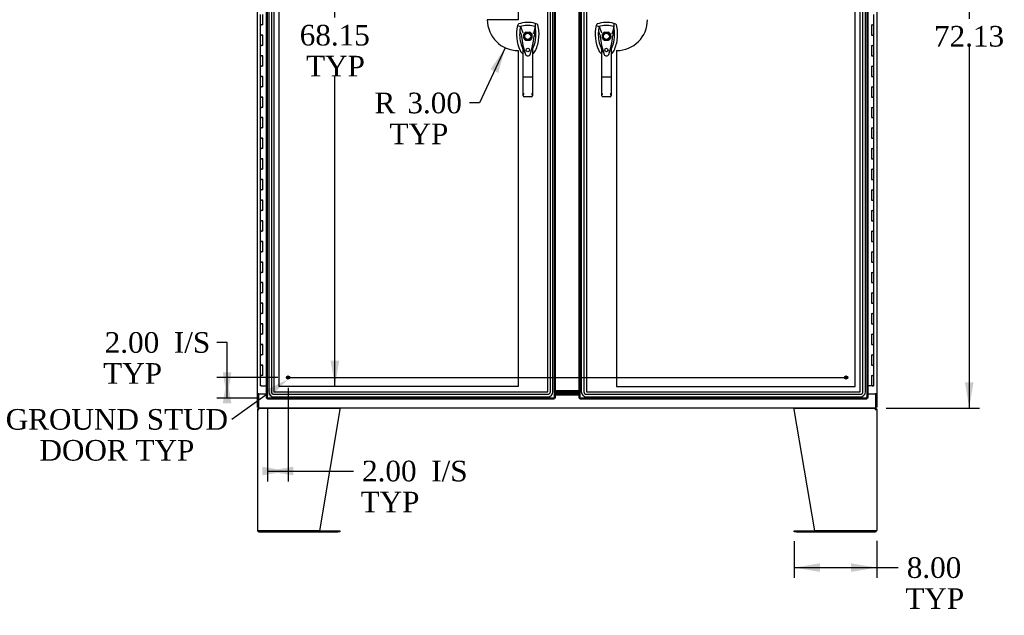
# Model space of a CAD drawing. Header units: inches. Extents: x 2 to 538, y -2 to 358.
# Tile 8 of 21: x 108 to 203, y 133 to 191. Entities that reach past the tile are written whole.
import ezdxf
from ezdxf import colors
from ezdxf.entities.mleader import LeaderData, LeaderLine
from ezdxf.enums import TextEntityAlignment as Align
from ezdxf.lldxf.tags import DXFTag
from ezdxf.math import Vec2, Vec3

# ---------------------------------------------------------------- set-up
doc = ezdxf.new("R2010")
doc.units = ezdxf.units.IN
doc.header["$MEASUREMENT"] = 0
for name, color, linetype in [('COM54746-68', 7, 'Continuous'), ('COM54926', 7, 'Continuous'), ('COM70098', 7, 'Continuous'), ('COM70220', 7, 'Continuous'), ('COM71188-5', 7, 'Continuous'), ('COM71190-2', 7, 'Continuous'), ('COM71195-3', 7, 'Continuous'), ('COM71196-3', 7, 'Continuous'), ('Default', 7, 'Continuous'), ('DV8_Default', 7, 'Continuous'), ('GSK86006', 7, 'Continuous'), ('HAN13068', 7, 'Continuous'), ('STD26258', 7, 'Continuous')]:
    doc.layers.add(name, color=color, linetype=linetype)
doc.styles.add('SEACAD_Times_New_Roman', font='times.ttf')
tags = doc.linetypes.add('CENTER2', pattern=[1.125, 0.75, -0.125, 0.125, -0.125]).pattern_tags.tags
tags[10:11] = [DXFTag(74, 4), DXFTag(75, 0), DXFTag(340, '0'), DXFTag(46, 0.0), DXFTag(50, 0.0), DXFTag(44, 0.0), DXFTag(45, 0.0)]
tags[8:9] = [DXFTag(74, 4), DXFTag(75, 0), DXFTag(340, '0'), DXFTag(46, 0.0), DXFTag(50, 0.0), DXFTag(44, 0.0), DXFTag(45, 0.0)]
tags[6:7] = [DXFTag(74, 4), DXFTag(75, 0), DXFTag(340, '0'), DXFTag(46, 0.0), DXFTag(50, 0.0), DXFTag(44, 0.0), DXFTag(45, 0.0)]
tags[4:5] = [DXFTag(74, 4), DXFTag(75, 0), DXFTag(340, '0'), DXFTag(46, 0.0), DXFTag(50, 0.0), DXFTag(44, 0.0), DXFTag(45, 0.0)]
tags = doc.linetypes.add('HIDDEN2', pattern=[0.1875, 0.125, -0.0625]).pattern_tags.tags
tags[6:7] = [DXFTag(74, 4), DXFTag(75, 0), DXFTag(340, '0'), DXFTag(46, 0.0), DXFTag(50, 0.0), DXFTag(44, 0.0), DXFTag(45, 0.0)]
tags[4:5] = [DXFTag(74, 4), DXFTag(75, 0), DXFTag(340, '0'), DXFTag(46, 0.0), DXFTag(50, 0.0), DXFTag(44, 0.0), DXFTag(45, 0.0)]
doc.dimstyles.new('HAMMOND_(STH_-_540x360)', dxfattribs={"dimtxt": 2, "dimasz": 2.5, "dimexe": 1, "dimexo": 1, "dimgap": 0.5, "dimtad": 0, "dimtih": 1, "dimtoh": 1, "dimzin": 0, "dimdsep": 46, "dimtxsty": 'SEACAD_Times_New_Roman', "dimblk1": '_SE_FILLED', "dimblk2": '_SE_FILLED', "dimsah": 1, "dimcen": 1, "dimadec": 0, "dimazin": 0, "dimtfac": 0.8, "dimtofl": 0, "dimtmove": 0, "dimatfit": 3, "dimfxl": 1, "dimtolj": 1, "dimtzin": 0, "dimarcsym": 0})

# ---------------------------------------------------------------- blocks, each defined once
blk = doc.blocks.new('SEANNOT_GROUP2')
at = {"layer": 'Default', "color": 7, "linetype": 'CENTER2'}
blk.add_line((133.654, 155.972), (187.915, 155.972), dxfattribs=at)
blk = doc.blocks.new('SE7')
at = {"layer": 'COM54746-68', "color": 7, "linetype": 'Continuous'}
for p, q in [((131.026, 191.171), (131.026, 190.171)), ((131.259, 190.171), (131.259, 191.171)), ((190.543, 190.171), (190.543, 191.171)), ((131.026, 190.171), (131.143, 190.171)), ((131.026, 190.171), (131.026, 189.171)), ((131.143, 190.171), (131.026, 190.171)), ((131.259, 190.171), (131.143, 190.171)), ((190.309, 190.171), (190.309, 189.171)), ((190.309, 190.171), (190.426, 190.171)), ((190.543, 190.171), (190.426, 190.171)), ((190.426, 190.171), (190.543, 190.171)), ((190.543, 189.171), (190.543, 190.171)), ((131.026, 189.171), (131.143, 189.171)), ((131.143, 189.171), (131.026, 189.171)), ((131.026, 189.171), (131.026, 188.171)), ((131.259, 189.171), (131.143, 189.171)), ((131.259, 188.171), (131.259, 189.171)), ((190.309, 189.171), (190.426, 189.171)), ((190.543, 189.171), (190.426, 189.171)), ((190.426, 189.171), (190.543, 189.171)), ((190.543, 188.171), (190.543, 189.171)), ((131.026, 188.171), (131.143, 188.171)), ((131.026, 188.171), (131.026, 187.171)), ((131.143, 188.171), (131.026, 188.171)), ((131.259, 188.171), (131.143, 188.171)), ((190.309, 188.171), (190.309, 187.171)), ((190.309, 188.171), (190.426, 188.171)), ((190.543, 188.171), (190.426, 188.171)), ((190.426, 188.171), (190.543, 188.171)), ((190.543, 187.171), (190.543, 188.171)), ((131.026, 187.171), (131.143, 187.171)), ((131.143, 187.171), (131.026, 187.171)), ((131.026, 187.171), (131.026, 186.171)), ((131.259, 187.171), (131.143, 187.171)), ((131.259, 186.171), (131.259, 187.171)), ((190.309, 187.171), (190.426, 187.171)), ((190.543, 187.171), (190.426, 187.171)), ((190.426, 187.171), (190.543, 187.171)), ((190.543, 186.171), (190.543, 187.171)), ((131.026, 186.171), (131.143, 186.171)), ((131.026, 186.171), (131.026, 185.171)), ((131.143, 186.171), (131.026, 186.171)), ((131.259, 186.171), (131.143, 186.171)), ((190.309, 186.171), (190.309, 185.171)), ((190.309, 186.171), (190.426, 186.171)), ((190.543, 186.171), (190.426, 186.171)), ((190.426, 186.171), (190.543, 186.171)), ((190.543, 185.171), (190.543, 186.171)), ((131.026, 185.171), (131.143, 185.171)), ((131.143, 185.171), (131.026, 185.171)), ((131.026, 185.171), (131.026, 184.171)), ((131.259, 185.171), (131.143, 185.171)), ((131.259, 184.171), (131.259, 185.171)), ((190.309, 185.171), (190.426, 185.171)), ((190.543, 185.171), (190.426, 185.171)), ((190.426, 185.171), (190.543, 185.171)), ((190.543, 184.171), (190.543, 185.171)), ((131.026, 184.171), (131.143, 184.171)), ((131.026, 184.171), (131.026, 183.171)), ((131.143, 184.171), (131.026, 184.171)), ((131.259, 184.171), (131.143, 184.171)), ((190.309, 184.171), (190.309, 183.171)), ((190.309, 184.171), (190.426, 184.171)), ((190.543, 184.171), (190.426, 184.171)), ((190.426, 184.171), (190.543, 184.171)), ((190.543, 183.171), (190.543, 184.171)), ((131.026, 183.171), (131.143, 183.171)), ((131.143, 183.171), (131.026, 183.171)), ((131.026, 183.171), (131.026, 182.171)), ((131.259, 183.171), (131.143, 183.171)), ((131.259, 182.171), (131.259, 183.171)), ((190.309, 183.171), (190.426, 183.171)), ((190.543, 183.171), (190.426, 183.171)), ((190.426, 183.171), (190.543, 183.171)), ((190.543, 182.171), (190.543, 183.171)), ((131.026, 182.171), (131.143, 182.171)), ((131.026, 182.171), (131.026, 181.171)), ((131.143, 182.171), (131.026, 182.171)), ((131.259, 182.171), (131.143, 182.171)), ((190.309, 182.171), (190.309, 181.171)), ((190.309, 182.171), (190.426, 182.171)), ((190.543, 182.171), (190.426, 182.171)), ((190.426, 182.171), (190.543, 182.171)), ((190.543, 181.171), (190.543, 182.171)), ((131.026, 181.171), (131.143, 181.171)), ((131.143, 181.171), (131.026, 181.171)), ((131.026, 181.171), (131.026, 180.171)), ((131.259, 181.171), (131.143, 181.171)), ((131.259, 180.171), (131.259, 181.171)), ((190.309, 181.171), (190.426, 181.171)), ((190.543, 181.171), (190.426, 181.171)), ((190.426, 181.171), (190.543, 181.171)), ((190.543, 180.171), (190.543, 181.171)), ((131.026, 180.171), (131.143, 180.171)), ((131.026, 180.171), (131.026, 179.171)), ((131.143, 180.171), (131.026, 180.171)), ((131.259, 180.171), (131.143, 180.171)), ((190.309, 180.171), (190.309, 179.171)), ((190.309, 180.171), (190.426, 180.171)), ((190.543, 180.171), (190.426, 180.171)), ((190.426, 180.171), (190.543, 180.171)), ((190.543, 179.171), (190.543, 180.171)), ((131.026, 179.171), (131.143, 179.171)), ((131.143, 179.171), (131.026, 179.171)), ((131.026, 179.171), (131.026, 178.171)), ((131.259, 179.171), (131.143, 179.171)), ((131.259, 178.171), (131.259, 179.171)), ((190.309, 179.171), (190.426, 179.171)), ((190.543, 179.171), (190.426, 179.171)), ((190.426, 179.171), (190.543, 179.171)), ((190.543, 178.171), (190.543, 179.171)), ((131.026, 178.171), (131.143, 178.171)), ((131.026, 178.171), (131.026, 177.171)), ((131.143, 178.171), (131.026, 178.171)), ((131.259, 178.171), (131.143, 178.171)), ((190.309, 178.171), (190.309, 177.171)), ((190.309, 178.171), (190.426, 178.171)), ((190.543, 178.171), (190.426, 178.171)), ((190.426, 178.171), (190.543, 178.171)), ((190.543, 177.171), (190.543, 178.171)), ((131.026, 177.171), (131.143, 177.171)), ((131.143, 177.171), (131.026, 177.171)), ((131.026, 177.171), (131.026, 176.171)), ((131.259, 177.171), (131.143, 177.171)), ((131.259, 176.171), (131.259, 177.171)), ((190.309, 177.171), (190.426, 177.171)), ((190.543, 177.171), (190.426, 177.171)), ((190.426, 177.171), (190.543, 177.171)), ((190.543, 176.171), (190.543, 177.171)), ((131.026, 176.171), (131.143, 176.171)), ((131.026, 176.171), (131.026, 175.171)), ((131.143, 176.171), (131.026, 176.171)), ((131.259, 176.171), (131.143, 176.171)), ((190.309, 176.171), (190.309, 175.171)), ((190.309, 176.171), (190.426, 176.171)), ((190.543, 176.171), (190.426, 176.171)), ((190.426, 176.171), (190.543, 176.171)), ((190.543, 175.171), (190.543, 176.171)), ((131.026, 175.171), (131.143, 175.171)), ((131.143, 175.171), (131.026, 175.171)), ((131.026, 175.171), (131.026, 174.171)), ((131.259, 175.171), (131.143, 175.171)), ((131.259, 174.171), (131.259, 175.171)), ((190.309, 175.171), (190.426, 175.171)), ((190.543, 175.171), (190.426, 175.171)), ((190.426, 175.171), (190.543, 175.171)), ((190.543, 174.171), (190.543, 175.171)), ((131.026, 174.171), (131.143, 174.171)), ((131.026, 174.171), (131.026, 173.171)), ((131.143, 174.171), (131.026, 174.171)), ((131.259, 174.171), (131.143, 174.171)), ((190.309, 174.171), (190.309, 173.171)), ((190.309, 174.171), (190.426, 174.171)), ((190.543, 174.171), (190.426, 174.171)), ((190.426, 174.171), (190.543, 174.171)), ((190.543, 173.171), (190.543, 174.171)), ((131.026, 173.171), (131.143, 173.171)), ((131.143, 173.171), (131.026, 173.171)), ((131.026, 173.171), (131.026, 172.171)), ((131.259, 173.171), (131.143, 173.171)), ((131.259, 172.171), (131.259, 173.171)), ((190.309, 173.171), (190.426, 173.171)), ((190.543, 173.171), (190.426, 173.171)), ((190.426, 173.171), (190.543, 173.171)), ((190.543, 172.171), (190.543, 173.171)), ((131.026, 172.171), (131.143, 172.171)), ((131.026, 172.171), (131.026, 171.171)), ((131.143, 172.171), (131.026, 172.171)), ((131.259, 172.171), (131.143, 172.171)), ((190.309, 172.171), (190.309, 171.171)), ((190.309, 172.171), (190.426, 172.171)), ((190.543, 172.171), (190.426, 172.171)), ((190.426, 172.171), (190.543, 172.171)), ((190.543, 171.171), (190.543, 172.171)), ((131.026, 171.171), (131.143, 171.171)), ((131.143, 171.171), (131.026, 171.171)), ((131.026, 171.171), (131.026, 170.171)), ((131.259, 171.171), (131.143, 171.171)), ((131.259, 170.171), (131.259, 171.171)), ((190.309, 171.171), (190.426, 171.171)), ((190.543, 171.171), (190.426, 171.171)), ((190.426, 171.171), (190.543, 171.171)), ((190.543, 170.171), (190.543, 171.171)), ((131.026, 170.171), (131.143, 170.171)), ((131.026, 170.171), (131.026, 169.171)), ((131.143, 170.171), (131.026, 170.171)), ((131.259, 170.171), (131.143, 170.171)), ((190.309, 170.171), (190.309, 169.171)), ((190.309, 170.171), (190.426, 170.171)), ((190.543, 170.171), (190.426, 170.171)), ((190.426, 170.171), (190.543, 170.171)), ((190.543, 169.171), (190.543, 170.171)), ((131.026, 169.171), (131.143, 169.171)), ((131.143, 169.171), (131.026, 169.171)), ((131.026, 169.171), (131.026, 168.171)), ((131.259, 169.171), (131.143, 169.171)), ((131.259, 168.171), (131.259, 169.171)), ((190.309, 169.171), (190.426, 169.171)), ((190.543, 169.171), (190.426, 169.171)), ((190.426, 169.171), (190.543, 169.171)), ((190.543, 168.171), (190.543, 169.171)), ((131.026, 168.171), (131.143, 168.171)), ((131.026, 168.171), (131.026, 167.171)), ((131.143, 168.171), (131.026, 168.171)), ((131.259, 168.171), (131.143, 168.171)), ((190.309, 168.171), (190.309, 167.171)), ((190.309, 168.171), (190.426, 168.171)), ((190.543, 168.171), (190.426, 168.171)), ((190.426, 168.171), (190.543, 168.171)), ((190.543, 167.171), (190.543, 168.171)), ((131.026, 167.171), (131.143, 167.171)), ((131.143, 167.171), (131.026, 167.171)), ((131.026, 167.171), (131.026, 166.171)), ((131.259, 167.171), (131.143, 167.171)), ((131.259, 166.171), (131.259, 167.171)), ((190.309, 167.171), (190.426, 167.171)), ((190.543, 167.171), (190.426, 167.171)), ((190.426, 167.171), (190.543, 167.171)), ((190.543, 166.171), (190.543, 167.171)), ((131.026, 166.171), (131.143, 166.171)), ((131.026, 166.171), (131.026, 165.171)), ((131.143, 166.171), (131.026, 166.171)), ((131.259, 166.171), (131.143, 166.171)), ((190.309, 166.171), (190.309, 165.171)), ((190.309, 166.171), (190.426, 166.171)), ((190.543, 166.171), (190.426, 166.171)), ((190.426, 166.171), (190.543, 166.171)), ((190.543, 165.171), (190.543, 166.171)), ((131.026, 165.171), (131.143, 165.171)), ((131.143, 165.171), (131.026, 165.171)), ((131.026, 165.171), (131.026, 164.171)), ((131.259, 165.171), (131.143, 165.171)), ((131.259, 164.171), (131.259, 165.171)), ((190.309, 165.171), (190.426, 165.171)), ((190.543, 165.171), (190.426, 165.171)), ((190.426, 165.171), (190.543, 165.171)), ((190.543, 164.171), (190.543, 165.171)), ((131.026, 164.171), (131.143, 164.171)), ((131.026, 164.171), (131.026, 163.171)), ((131.143, 164.171), (131.026, 164.171)), ((131.259, 164.171), (131.143, 164.171)), ((190.309, 164.171), (190.309, 163.171)), ((190.309, 164.171), (190.426, 164.171)), ((190.543, 164.171), (190.426, 164.171)), ((190.426, 164.171), (190.543, 164.171)), ((190.543, 163.171), (190.543, 164.171)), ((131.026, 163.171), (131.143, 163.171)), ((131.143, 163.171), (131.026, 163.171)), ((131.026, 163.171), (131.026, 162.171)), ((131.259, 163.171), (131.143, 163.171)), ((131.259, 162.171), (131.259, 163.171)), ((190.309, 163.171), (190.426, 163.171)), ((190.543, 163.171), (190.426, 163.171)), ((190.426, 163.171), (190.543, 163.171)), ((190.543, 162.171), (190.543, 163.171)), ((131.026, 162.171), (131.143, 162.171)), ((131.026, 162.171), (131.026, 161.171)), ((131.143, 162.171), (131.026, 162.171)), ((131.259, 162.171), (131.143, 162.171)), ((190.309, 162.171), (190.309, 161.171)), ((190.309, 162.171), (190.426, 162.171)), ((190.543, 162.171), (190.426, 162.171)), ((190.426, 162.171), (190.543, 162.171)), ((190.543, 161.171), (190.543, 162.171)), ((131.026, 161.171), (131.143, 161.171)), ((131.143, 161.171), (131.026, 161.171)), ((131.026, 161.171), (131.026, 160.171)), ((131.259, 161.171), (131.143, 161.171)), ((131.259, 160.171), (131.259, 161.171)), ((190.309, 161.171), (190.426, 161.171)), ((190.543, 161.171), (190.426, 161.171)), ((190.426, 161.171), (190.543, 161.171)), ((190.543, 160.171), (190.543, 161.171)), ((131.026, 160.171), (131.143, 160.171)), ((131.026, 160.171), (131.026, 159.171)), ((131.143, 160.171), (131.026, 160.171)), ((131.259, 160.171), (131.143, 160.171)), ((190.309, 160.171), (190.309, 159.171)), ((190.309, 160.171), (190.426, 160.171)), ((190.543, 160.171), (190.426, 160.171)), ((190.426, 160.171), (190.543, 160.171)), ((190.543, 159.171), (190.543, 160.171)), ((131.026, 159.171), (131.143, 159.171)), ((131.143, 159.171), (131.026, 159.171)), ((131.026, 159.171), (131.026, 158.171)), ((131.259, 159.171), (131.143, 159.171)), ((131.259, 158.171), (131.259, 159.171)), ((190.309, 159.171), (190.426, 159.171)), ((190.543, 159.171), (190.426, 159.171)), ((190.426, 159.171), (190.543, 159.171)), ((190.543, 158.171), (190.543, 159.171)), ((131.026, 158.171), (131.143, 158.171)), ((131.026, 158.171), (131.026, 157.171)), ((131.143, 158.171), (131.026, 158.171)), ((131.259, 158.171), (131.143, 158.171)), ((190.309, 158.171), (190.309, 157.171)), ((190.309, 158.171), (190.426, 158.171)), ((190.543, 158.171), (190.426, 158.171)), ((190.426, 158.171), (190.543, 158.171)), ((190.543, 157.171), (190.543, 158.171)), ((131.026, 157.171), (131.143, 157.171)), ((131.143, 157.171), (131.026, 157.171)), ((131.026, 157.171), (131.026, 156.171)), ((131.259, 157.171), (131.143, 157.171)), ((131.259, 156.171), (131.259, 157.171)), ((190.309, 157.171), (190.426, 157.171)), ((190.543, 157.171), (190.426, 157.171)), ((190.426, 157.171), (190.543, 157.171)), ((190.543, 156.171), (190.543, 157.171)), ((131.026, 156.171), (131.143, 156.171)), ((131.026, 156.171), (131.026, 155.171)), ((131.143, 156.171), (131.026, 156.171)), ((131.259, 156.171), (131.143, 156.171)), ((190.309, 156.171), (190.309, 155.171)), ((190.309, 156.171), (190.426, 156.171)), ((190.543, 156.171), (190.426, 156.171)), ((190.426, 156.171), (190.543, 156.171)), ((190.543, 155.171), (190.543, 156.171)), ((131.143, 155.171), (131.026, 155.171)), ((131.143, 155.171), (131.628, 155.171)), ((190.309, 155.171), (189.941, 155.171)), ((190.543, 155.171), (190.309, 155.171)), ((190.363, 155.136), (190.363, 155.162)), ((190.363, 155.162), (190.413, 155.162)), ((190.413, 155.136), (190.363, 155.136)), ((190.376, 155.171), (190.376, 155.162)), ((190.438, 155.162), (190.413, 155.162)), ((190.438, 155.136), (190.413, 155.136)), ((190.438, 155.162), (190.488, 155.162)), ((190.488, 155.136), (190.438, 155.136)), ((190.476, 155.162), (190.476, 155.171)), ((190.488, 155.162), (190.488, 155.136))]:
    blk.add_line(p, q, dxfattribs=at)
at = {"layer": 'COM54926', "color": 7, "linetype": 'Continuous'}
for p, q in [((130.753, 152.859), (130.753, 141.145)), ((130.753, 152.859), (130.896, 152.859)), ((130.858, 152.889), (130.783, 152.946)), ((130.896, 152.907), (130.896, 153.002)), ((130.896, 152.859), (130.896, 152.946)), ((130.896, 152.859), (130.896, 152.859)), ((130.954, 153.002), (138.742, 153.002)), ((138.753, 152.859), (136.753, 141.097)), ((138.753, 152.946), (138.753, 152.859)), ((182.816, 152.859), (182.816, 152.946)), ((184.816, 141.097), (182.816, 152.859)), ((182.827, 153.002), (190.615, 153.002)), ((190.673, 152.907), (190.673, 153.002)), ((190.673, 152.946), (190.673, 152.859)), ((190.673, 152.859), (190.816, 152.859)), ((190.673, 152.859), (190.673, 152.859)), ((190.711, 152.889), (190.786, 152.946)), ((190.816, 152.859), (190.816, 141.145)), ((130.896, 141.097), (130.761, 141.097)), ((130.761, 141.097), (130.896, 141.097)), ((136.753, 141.097), (130.896, 141.097)), ((130.896, 141.097), (138.533, 141.097)), ((130.896, 141.002), (138.533, 141.002)), ((138.533, 141.097), (138.753, 141.097)), ((138.753, 141.002), (138.533, 141.002)), ((138.753, 141.097), (138.753, 141.002)), ((182.816, 141.002), (182.816, 141.097)), ((182.816, 141.097), (183.036, 141.097)), ((183.036, 141.002), (182.816, 141.002)), ((183.036, 141.097), (190.673, 141.097)), ((183.036, 141.002), (190.673, 141.002)), ((190.673, 141.097), (184.816, 141.097)), ((190.673, 141.097), (190.808, 141.097)), ((190.808, 141.097), (190.673, 141.097))]:
    blk.add_line(p, q, dxfattribs=at)
for centre, radius, start, end in [((130.896, 152.859), 0.143, 142.41616, 180), ((130.896, 152.859), 0.143, 90, 142.41616), ((130.896, 152.859), 0.048, 142.41616, 180), ((130.896, 152.859), 0.048, 90.00014, 142.41602), ((190.673, 152.859), 0.143, 37.58384, 90), ((190.673, 152.859), 0.048, 37.58398, 89.99986), ((190.673, 152.859), 0.048, 0, 37.58384), ((190.673, 152.859), 0.143, 0, 37.58384), ((130.896, 141.145), 0.143, 180, 199.61294), ((130.896, 141.145), 0.143, 199.61294, 270), ((190.673, 141.145), 0.143, 270, 340.38706), ((190.673, 141.145), 0.143, 340.38706, 0)]:
    blk.add_arc(centre, radius, start, end, dxfattribs=at)
for centre, major_axis, start_param, end_param in [((130.896, 141.145), (0.143, 0), 3.141593, 3.483903), ((190.673, 141.145), (-0.143, 0), 2.799282, 3.141593)]:
    blk.add_ellipse(centre, major_axis=major_axis, ratio=0.99836, start_param=start_param, end_param=end_param, dxfattribs=at)
for points in [[(130.896, 152.946), (130.906, 152.964), (130.915, 152.978), (130.934, 152.997), (130.944, 153.002), (130.954, 153.002)], [(138.742, 153.002), (138.744, 153.002), (138.746, 152.997), (138.749, 152.978), (138.751, 152.964), (138.753, 152.946)], [(182.816, 152.946), (182.818, 152.964), (182.82, 152.978), (182.823, 152.997), (182.825, 153.002), (182.827, 153.002)], [(190.615, 153.002), (190.625, 153.002), (190.635, 152.997), (190.654, 152.978), (190.663, 152.964), (190.673, 152.946)]]:
    blk.add_open_spline(points, degree=3, knots=[0, 0, 0, 0, 0.5, 0.5, 1, 1, 1, 1], dxfattribs=at)
at = {"layer": 'COM70098', "color": 7, "linetype": 'Continuous'}
for p, q in [((161.941, 154.692), (159.628, 154.692)), ((161.941, 154.597), (159.628, 154.597)), ((159.628, 154.472), (161.941, 154.472)), ((159.628, 154.377), (161.941, 154.377))]:
    blk.add_line(p, q, dxfattribs=at)
at = {"layer": 'COM70220', "color": 7, "linetype": 'HIDDEN2'}
for p, q in [((131.848, 223.744), (131.848, 154.597)), ((131.849, 223.744), (131.849, 154.597)), ((132.098, 223.744), (132.098, 154.597)), ((132.347, 223.744), (132.347, 154.597)), ((132.348, 223.744), (132.348, 154.597)), ((158.908, 154.597), (158.908, 223.744)), ((158.909, 154.597), (158.909, 223.744)), ((159.158, 154.597), (159.158, 223.744)), ((159.407, 154.597), (159.407, 223.744)), ((159.408, 154.597), (159.408, 223.744)), ((162.161, 223.744), (162.161, 154.597)), ((162.162, 223.744), (162.162, 154.597)), ((162.411, 223.744), (162.411, 154.597)), ((162.66, 223.744), (162.66, 154.597)), ((162.661, 223.744), (162.661, 154.597)), ((189.221, 154.597), (189.221, 223.744)), ((189.222, 154.597), (189.222, 223.744)), ((189.471, 154.597), (189.471, 223.744)), ((189.72, 154.597), (189.72, 223.744)), ((189.721, 154.597), (189.721, 223.744)), ((132.348, 154.597), (158.908, 154.597)), ((132.348, 154.596), (158.908, 154.596)), ((132.348, 154.347), (158.908, 154.347)), ((132.348, 154.098), (158.908, 154.098)), ((132.348, 154.097), (158.908, 154.097)), ((162.661, 154.597), (189.221, 154.597)), ((162.661, 154.596), (189.221, 154.596)), ((162.661, 154.347), (189.221, 154.347)), ((162.661, 154.098), (189.221, 154.098)), ((162.661, 154.097), (189.221, 154.097))]:
    blk.add_line(p, q, dxfattribs=at)
for centre, radius, start, end in [((132.348, 154.597), 0.5, 180, 270), ((132.348, 154.597), 0.499, 180, 270), ((132.348, 154.597), 0.25, 180, 270), ((132.348, 154.597), 0.001, 180, 270), ((158.908, 154.597), 0.5, 270, 0), ((158.908, 154.597), 0.001, 270, 0), ((158.908, 154.597), 0.25, 270, 0), ((158.908, 154.597), 0.499, 270, 0), ((162.661, 154.597), 0.5, 180, 270), ((162.661, 154.597), 0.499, 180, 270), ((162.661, 154.597), 0.25, 180, 270), ((162.661, 154.597), 0.001, 180, 270), ((189.221, 154.597), 0.5, 270, 0), ((189.221, 154.597), 0.001, 270, 0), ((189.221, 154.597), 0.25, 270, 0), ((189.221, 154.597), 0.499, 270, 0)]:
    blk.add_arc(centre, radius, start, end, dxfattribs=at)
at = {"layer": 'COM71188-5', "color": 7, "linetype": 'Continuous'}
for p, q in [((130.753, 154.377), (130.753, 223.752)), ((190.816, 223.752), (190.816, 154.377)), ((130.753, 154.377), (130.753, 154.347)), ((130.896, 154.377), (130.753, 154.377)), ((130.753, 153.097), (130.753, 154.347)), ((130.848, 154.347), (130.753, 154.347)), ((130.848, 154.377), (130.848, 154.347)), ((130.896, 154.377), (131.628, 154.377)), ((189.941, 154.377), (190.673, 154.377)), ((190.816, 154.377), (190.673, 154.377)), ((190.721, 154.347), (190.721, 154.377)), ((190.721, 154.347), (190.816, 154.347)), ((190.816, 154.347), (190.816, 154.377)), ((190.816, 154.347), (190.816, 153.097)), ((130.753, 153.097), (130.848, 153.097)), ((190.816, 153.097), (190.721, 153.097))]:
    blk.add_line(p, q, dxfattribs=at)
at = {"layer": 'COM71190-2', "color": 7, "linetype": 'Continuous'}
for p, q in [((130.848, 154.347), (130.848, 153.145)), ((131.628, 154.347), (130.848, 154.347)), ((159.628, 154.282), (161.941, 154.282)), ((190.721, 154.347), (189.941, 154.347)), ((190.721, 153.145), (190.721, 154.347)), ((130.848, 153.145), (130.848, 153.002)), ((190.721, 153.002), (130.848, 153.002)), ((190.721, 153.002), (190.721, 153.145))]:
    blk.add_line(p, q, dxfattribs=at)
at = {"layer": 'COM71195-3', "color": 7, "linetype": 'Continuous'}
for p, q in [((131.628, 153.972), (131.628, 224.369)), ((159.628, 224.369), (159.628, 153.972)), ((131.628, 153.972), (131.684, 153.972)), ((131.723, 153.972), (131.684, 153.972)), ((131.771, 154.02), (131.723, 153.972)), ((131.723, 153.972), (131.723, 153.933)), ((131.723, 153.877), (131.723, 153.933)), ((159.533, 153.877), (131.723, 153.877)), ((131.771, 154.02), (131.771, 154.02)), ((131.771, 154.02), (131.771, 154.02)), ((131.771, 154.02), (131.771, 154.02)), ((131.771, 154.02), (131.771, 154.02)), ((159.485, 154.02), (159.485, 154.02)), ((159.485, 154.02), (159.485, 154.02)), ((159.485, 154.02), (159.485, 154.02)), ((159.485, 154.02), (159.533, 153.972)), ((159.485, 154.02), (159.485, 154.02)), ((159.533, 153.972), (159.572, 153.972)), ((159.533, 153.972), (159.533, 153.933)), ((159.533, 153.877), (159.533, 153.933)), ((159.628, 153.972), (159.572, 153.972))]:
    blk.add_line(p, q, dxfattribs=at)
at = {"layer": 'COM71195-3', "color": 7, "linetype": 'HIDDEN2'}
for p, q in [((131.723, 153.972), (131.723, 224.369)), ((159.533, 224.369), (159.533, 153.972)), ((156.575, 188.866), (156.575, 189.263)), ((156.773, 189.46), (157.169, 189.46)), ((157.366, 189.263), (157.366, 188.866)), ((157.169, 188.669), (156.773, 188.669)), ((159.533, 153.972), (131.723, 153.972))]:
    blk.add_line(p, q, dxfattribs=at)
blk.add_circle((156.971, 187.727), 0.167, dxfattribs=at)
for radius, start, end in [(0.442, 116.64717, 153.35283), (0.442, 26.64717, 63.35283), (0.443, 206.64717, 243.35283), (0.443, 296.64717, 333.35283)]:
    blk.add_arc((156.971, 189.065), radius, start, end, dxfattribs=at)
at = {"layer": 'COM71195-3', "color": 7, "linetype": 'Continuous'}
for centre, start, end in [((132.253, 153.042), 116.23673, 121.43872), ((130.793, 154.502), 328.56128, 333.76327), ((159.003, 153.042), 58.56128, 63.76327), ((160.463, 154.502), 206.23673, 211.43872)]:
    blk.add_arc(centre, 1.09, start, end, dxfattribs=at)
at = {"layer": 'COM71196-3', "color": 7, "linetype": 'Continuous'}
for p, q in [((161.941, 153.972), (161.941, 224.369)), ((189.941, 224.369), (189.941, 153.972)), ((161.941, 153.972), (161.997, 153.972)), ((162.036, 153.972), (161.997, 153.972)), ((162.084, 154.02), (162.036, 153.972)), ((162.036, 153.972), (162.036, 153.933)), ((162.036, 153.877), (162.036, 153.933)), ((189.846, 153.877), (162.036, 153.877)), ((162.084, 154.02), (162.084, 154.02)), ((162.084, 154.02), (162.084, 154.02)), ((162.084, 154.02), (162.084, 154.02)), ((162.084, 154.02), (162.084, 154.02)), ((189.798, 154.02), (189.798, 154.02)), ((189.798, 154.02), (189.798, 154.02)), ((189.798, 154.02), (189.846, 153.972)), ((189.798, 154.02), (189.798, 154.02)), ((189.798, 154.02), (189.798, 154.02)), ((189.846, 153.972), (189.846, 153.933)), ((189.846, 153.972), (189.885, 153.972)), ((189.846, 153.877), (189.846, 153.933)), ((189.941, 153.972), (189.885, 153.972))]:
    blk.add_line(p, q, dxfattribs=at)
at = {"layer": 'COM71196-3', "color": 7, "linetype": 'HIDDEN2'}
for p, q in [((162.036, 153.972), (162.036, 224.369)), ((189.846, 224.369), (189.846, 153.972)), ((164.202, 188.866), (164.202, 189.263)), ((164.4, 189.46), (164.796, 189.46)), ((164.993, 189.263), (164.993, 188.866)), ((164.796, 188.669), (164.4, 188.669)), ((189.846, 153.972), (162.036, 153.972))]:
    blk.add_line(p, q, dxfattribs=at)
blk.add_circle((164.598, 187.727), 0.167, dxfattribs=at)
for radius, start, end in [(0.442, 116.64717, 153.35283), (0.442, 26.64717, 63.35283), (0.443, 206.64717, 243.35283), (0.442, 296.64717, 333.35283)]:
    blk.add_arc((164.598, 189.065), radius, start, end, dxfattribs=at)
at = {"layer": 'COM71196-3', "color": 7, "linetype": 'Continuous'}
for centre, start, end in [((162.566, 153.042), 116.23673, 121.43872), ((161.106, 154.502), 328.56128, 333.76327), ((190.776, 154.502), 206.23673, 211.43872), ((189.316, 153.042), 58.56128, 63.76327)]:
    blk.add_arc(centre, 1.09, start, end, dxfattribs=at)
at = {"layer": 'DV8_Default', "color": 7, "linetype": 'HIDDEN2'}
for p, q in [((132.848, 155.096), (132.848, 223.245)), ((156.044, 223.245), (156.044, 190.671)), ((188.722, 155.096), (188.722, 223.245)), ((156.044, 190.671), (153.044, 190.671)), ((156.044, 187.671), (156.044, 155.096)), ((165.576, 187.671), (165.576, 155.096)), ((156.044, 155.096), (132.848, 155.096)), ((165.576, 155.096), (188.722, 155.096))]:
    blk.add_line(p, q, dxfattribs=at)
for centre, start, end in [((156.044, 190.671), 180, 270), ((165.576, 190.671), 270, 0)]:
    blk.add_arc(centre, 3, start, end, dxfattribs=at)
at = {"layer": 'GSK86006', "color": 7, "linetype": 'Continuous'}
for p, q in [((161.941, 154.597), (159.628, 154.597)), ((161.941, 154.472), (159.628, 154.472))]:
    blk.add_line(p, q, dxfattribs=at)
at = {"layer": 'HAN13068', "color": 7, "linetype": 'Continuous'}
for p, q in [((155.994, 190.167), (155.98, 190.108)), ((155.98, 190.108), (156.264, 190.003)), ((157.87, 190.253), (157.69, 190.313)), ((163.621, 190.167), (163.607, 190.108)), ((163.607, 190.108), (163.891, 190.003)), ((165.497, 190.253), (165.317, 190.313)), ((156.264, 190.003), (156.479, 189.431)), ((156.479, 189.431), (156.525, 189.397)), ((157.678, 190.003), (157.514, 189.347)), ((157.576, 189.085), (157.576, 189.086)), ((163.891, 190.003), (164.106, 189.431)), ((164.106, 189.431), (164.152, 189.397)), ((165.305, 190.003), (165.141, 189.347)), ((165.203, 189.085), (165.203, 189.086)), ((156.365, 189.081), (156.365, 189.081)), ((163.992, 189.081), (163.992, 189.081)), ((156.516, 185.088), (156.516, 188.066)), ((156.71, 187.424), (156.714, 187.417)), ((157.426, 188.065), (157.426, 185.088)), ((157.426, 187.785), (157.45, 187.831)), ((164.143, 185.088), (164.143, 188.066)), ((164.337, 187.424), (164.341, 187.417)), ((165.053, 188.065), (165.053, 185.088)), ((165.053, 187.785), (165.077, 187.831)), ((156.516, 183.28), (156.516, 185.088)), ((157.336, 185.082), (156.606, 185.082)), ((157.426, 185.088), (157.426, 183.28)), ((164.143, 183.28), (164.143, 185.088)), ((164.963, 185.082), (164.233, 185.082)), ((165.053, 185.088), (165.053, 183.28)), ((157.336, 183.19), (156.606, 183.19)), ((164.963, 183.19), (164.233, 183.19))]:
    blk.add_line(p, q, dxfattribs=at)
for centre, radius in [((156.971, 189.065), 0.35), ((156.971, 189.065), 0.3), ((164.598, 189.065), 0.35), ((164.598, 189.065), 0.3)]:
    blk.add_circle(centre, radius, dxfattribs=at)
for centre, radius, start, end in [((159.602, 189.255), 3.721, 166.75318, 205.10266), ((156.971, 187.83), 2.585, 73.85893, 110.34924), ((156.971, 187.83), 2.285, 104.45028, 106.83853), ((156.971, 187.83), 2.285, 71.96569, 104.45028), ((167.229, 189.255), 3.721, 166.75318, 205.10266), ((164.598, 187.83), 2.585, 73.85893, 110.34924), ((164.598, 187.83), 2.285, 104.45028, 106.83853), ((164.598, 187.83), 2.285, 71.96569, 104.45028), ((159.602, 189.255), 3.421, 174.70184, 200.20775), ((159.602, 189.255), 3.421, 167.3846, 174.70184), ((156.971, 187.83), 2.285, 106.83853, 108.03431), ((150.533, 189.681), 7.068, 340.3478, 355.1696), ((154.34, 189.255), 3.421, 334.89734, 7.2824), ((170.335, 162.638), 29.627, 115.64179, 115.75394), ((157.511, 188.296), 0.791, 85.30773, 89.6394), ((154.34, 189.255), 3.421, 10.11379, 12.6154), ((154.34, 189.255), 3.421, 8.519, 10.11379), ((154.34, 189.255), 3.421, 7.2824, 8.519), ((167.229, 189.255), 3.421, 174.70184, 200.20775), ((167.229, 189.255), 3.421, 167.3846, 174.70184), ((164.598, 187.83), 2.285, 106.83853, 108.03431), ((158.16, 189.681), 7.068, 340.3478, 355.1696), ((161.967, 189.255), 3.421, 334.89734, 7.2824), ((177.962, 162.638), 29.627, 115.64179, 115.75394), ((165.138, 188.296), 0.791, 85.30773, 89.6394), ((161.967, 189.255), 3.421, 10.11379, 12.6154), ((161.967, 189.255), 3.421, 8.519, 10.11379), ((161.967, 189.255), 3.421, 7.2824, 8.519), ((156.454, 187.734), 1.35, 91.23359, 93.76963), ((163.213, 189.651), 6.872, 184.75423, 199.9908), ((164.081, 187.734), 1.35, 91.23359, 93.76963), ((170.84, 189.651), 6.872, 184.75423, 199.9908), ((159.602, 189.255), 3.421, 200.20775, 205.10266), ((156.912, 187.995), 0.75, 233.47883, 238.15135), ((156.912, 187.995), 0.45, 205.10266, 208.42246), ((154.987, 187.46), 1.646, 10.27719, 21.64676), ((156.972, 187.391), 0.234, 202.28022, 338.21669), ((157.03, 187.995), 0.45, 331.57754, 334.89734), ((157.03, 187.995), 0.75, 301.84865, 334.89734), ((167.229, 189.255), 3.421, 200.20775, 205.10266), ((164.539, 187.995), 0.75, 233.47883, 238.15135), ((164.539, 187.995), 0.45, 205.10266, 208.42246), ((162.614, 187.46), 1.646, 10.27719, 21.64676), ((164.599, 187.391), 0.234, 202.28022, 338.21669), ((164.657, 187.995), 0.45, 331.57754, 334.89734), ((164.657, 187.995), 0.75, 301.84865, 334.89734), ((156.606, 183.28), 0.0903, 180.00172, 181.11543), ((156.606, 183.28), 0.09, 181.11716, 270), ((157.336, 183.28), 0.09, 270, 358.88284), ((157.336, 183.28), 0.0903, 358.88457, 359.99828), ((164.233, 183.28), 0.0903, 180.00172, 181.11543), ((164.233, 183.28), 0.09, 181.11716, 270), ((164.963, 183.28), 0.09, 270, 358.88284), ((164.963, 183.28), 0.0903, 358.88457, 359.99828)]:
    blk.add_arc(centre, radius, start, end, dxfattribs=at)
for points in [[(156.072, 190.253), (156.034, 190.239), (156.004, 190.206), (155.994, 190.167)], [(157.69, 190.313), (157.686, 190.209), (157.682, 190.106), (157.678, 190.003)], [(157.947, 190.167), (157.938, 190.206), (157.908, 190.239), (157.87, 190.253)], [(163.699, 190.253), (163.661, 190.239), (163.631, 190.206), (163.621, 190.167)], [(165.317, 190.313), (165.313, 190.209), (165.309, 190.106), (165.305, 190.003)], [(165.574, 190.167), (165.565, 190.206), (165.535, 190.239), (165.497, 190.253)], [(156.196, 189.571), (156.252, 189.408), (156.309, 189.245), (156.365, 189.081)], [(157.733, 189.689), (157.681, 189.488), (157.629, 189.287), (157.576, 189.086)], [(163.823, 189.571), (163.879, 189.408), (163.936, 189.245), (163.992, 189.081)], [(165.36, 189.689), (165.308, 189.488), (165.256, 189.287), (165.203, 189.086)], [(156.233, 187.677), (156.285, 187.564), (156.366, 187.466), (156.465, 187.392)], [(163.86, 187.677), (163.912, 187.564), (163.993, 187.466), (164.092, 187.392)]]:
    blk.add_open_spline(points, degree=3, dxfattribs=at)
for points, knots in [([(157.709, 187.677), (157.89, 188.062), (158.003, 188.478), (158.084, 189.324), (158.052, 189.755), (157.947, 190.167)], [0, 0, 0, 0, 0.5, 0.5, 1, 1, 1, 1]), ([(165.336, 187.677), (165.517, 188.062), (165.63, 188.478), (165.711, 189.324), (165.679, 189.755), (165.574, 190.167)], [0, 0, 0, 0, 0.5, 0.5, 1, 1, 1, 1]), ([(156.71, 187.424), (156.695, 187.466), (156.681, 187.508), (156.646, 187.618), (156.625, 187.686), (156.606, 187.754)], [0.770336, 0.770336, 0.770336, 0.770336, 0.8588735, 0.8588735, 1, 1, 1, 1]), ([(157.336, 187.752), (157.352, 187.81), (157.368, 187.867), (157.392, 187.953), (157.399, 187.981), (157.411, 188.022), (157.415, 188.035), (157.42, 188.053), (157.422, 188.059), (157.425, 188.067), (157.426, 188.068), (157.426, 188.065)], [0, 0, 0, 0, 0.5, 0.5, 0.75, 0.75, 0.875, 0.875, 0.9375, 0.9375, 1, 1, 1, 1]), ([(164.337, 187.424), (164.322, 187.466), (164.308, 187.508), (164.273, 187.618), (164.252, 187.686), (164.233, 187.754)], [0.770336, 0.770336, 0.770336, 0.770336, 0.8588735, 0.8588735, 1, 1, 1, 1]), ([(164.963, 187.752), (164.979, 187.81), (164.995, 187.867), (165.019, 187.953), (165.026, 187.981), (165.038, 188.022), (165.042, 188.035), (165.047, 188.053), (165.049, 188.059), (165.052, 188.067), (165.053, 188.068), (165.053, 188.065)], [0, 0, 0, 0, 0.5, 0.5, 0.75, 0.75, 0.875, 0.875, 0.9375, 0.9375, 1, 1, 1, 1]), ([(156.606, 185.082), (156.6, 185.082), (156.594, 185.082), (156.583, 185.082), (156.577, 185.082), (156.566, 185.083), (156.561, 185.083), (156.551, 185.083), (156.546, 185.083), (156.534, 185.084), (156.527, 185.085), (156.521, 185.086), (156.519, 185.086), (156.517, 185.087), (156.516, 185.087), (156.516, 185.088)], [0, 0, 0, 0, 0.125, 0.125, 0.25, 0.25, 0.375, 0.375, 0.5, 0.5, 0.75, 0.75, 0.875, 0.875, 1, 1, 1, 1]), ([(157.426, 185.088), (157.426, 185.087), (157.425, 185.087), (157.423, 185.086), (157.421, 185.086), (157.415, 185.085), (157.408, 185.084), (157.395, 185.083), (157.391, 185.083), (157.381, 185.083), (157.376, 185.083), (157.365, 185.082), (157.359, 185.082), (157.348, 185.082), (157.342, 185.082), (157.336, 185.082)], [0, 0, 0, 0, 0.125, 0.125, 0.25, 0.25, 0.5, 0.5, 0.625, 0.625, 0.75, 0.75, 0.875, 0.875, 1, 1, 1, 1]), ([(164.233, 185.082), (164.227, 185.082), (164.221, 185.082), (164.21, 185.082), (164.204, 185.082), (164.193, 185.083), (164.188, 185.083), (164.178, 185.083), (164.173, 185.083), (164.161, 185.084), (164.154, 185.085), (164.148, 185.086), (164.146, 185.086), (164.144, 185.087), (164.143, 185.087), (164.143, 185.088)], [0, 0, 0, 0, 0.125, 0.125, 0.25, 0.25, 0.375, 0.375, 0.5, 0.5, 0.75, 0.75, 0.875, 0.875, 1, 1, 1, 1]), ([(165.053, 185.088), (165.053, 185.087), (165.052, 185.087), (165.05, 185.086), (165.048, 185.086), (165.042, 185.085), (165.035, 185.084), (165.022, 185.083), (165.018, 185.083), (165.008, 185.083), (165.003, 185.083), (164.992, 185.082), (164.986, 185.082), (164.975, 185.082), (164.969, 185.082), (164.963, 185.082)], [0, 0, 0, 0, 0.125, 0.125, 0.25, 0.25, 0.5, 0.5, 0.625, 0.625, 0.75, 0.75, 0.875, 0.875, 1, 1, 1, 1]), ([(156.516, 183.278), (156.516, 183.294), (156.52, 183.311), (156.529, 183.338), (156.532, 183.348), (156.539, 183.368), (156.543, 183.377), (156.556, 183.408), (156.565, 183.43), (156.58, 183.463), (156.585, 183.474), (156.596, 183.497), (156.601, 183.509), (156.606, 183.521)], [0, 0, 0, 0, 0.25, 0.25, 0.375, 0.375, 0.5, 0.5, 0.75, 0.75, 0.875, 0.875, 1, 1, 1, 1]), ([(157.336, 183.521), (157.341, 183.509), (157.346, 183.497), (157.357, 183.474), (157.362, 183.463), (157.376, 183.43), (157.386, 183.408), (157.399, 183.377), (157.403, 183.368), (157.41, 183.348), (157.413, 183.338), (157.422, 183.311), (157.426, 183.294), (157.426, 183.278)], [0, 0, 0, 0, 0.125, 0.125, 0.25, 0.25, 0.5, 0.5, 0.625, 0.625, 0.75, 0.75, 1, 1, 1, 1]), ([(164.143, 183.278), (164.143, 183.294), (164.147, 183.311), (164.156, 183.338), (164.159, 183.348), (164.166, 183.368), (164.17, 183.377), (164.183, 183.408), (164.192, 183.43), (164.207, 183.463), (164.212, 183.474), (164.223, 183.497), (164.228, 183.509), (164.233, 183.521)], [0, 0, 0, 0, 0.25, 0.25, 0.375, 0.375, 0.5, 0.5, 0.75, 0.75, 0.875, 0.875, 1, 1, 1, 1]), ([(164.963, 183.521), (164.968, 183.509), (164.973, 183.497), (164.984, 183.474), (164.989, 183.463), (165.003, 183.43), (165.013, 183.408), (165.026, 183.377), (165.03, 183.368), (165.037, 183.348), (165.04, 183.338), (165.049, 183.311), (165.053, 183.294), (165.053, 183.278)], [0, 0, 0, 0, 0.125, 0.125, 0.25, 0.25, 0.5, 0.5, 0.625, 0.625, 0.75, 0.75, 1, 1, 1, 1])]:
    blk.add_open_spline(points, degree=3, knots=knots, dxfattribs=at)
at = {"layer": 'STD26258', "color": 7, "linetype": 'HIDDEN2'}
for centre, radius in [((133.723, 155.972), 0.156), ((133.723, 155.972), 0.125), ((133.723, 155.972), 0.0944), ((187.846, 155.972), 0.156), ((187.846, 155.972), 0.125), ((187.846, 155.972), 0.0944)]:
    blk.add_circle(centre, radius, dxfattribs=at)
blk = doc.blocks.new('DMBLK4091')
at = {"layer": 'Default', "linetype": 'Continuous'}
for points in [[(137.848, 220.745), (138.681, 220.745), (138.264, 223.245)], [(137.848, 157.596), (138.264, 155.096), (138.681, 157.596)]]:
    blk.add_hatch(color=7, dxfattribs=at).paths.add_polyline_path(points)
at = {"layer": 'Default', "color": 7, "linetype": 'Continuous'}
for p, q in [((138.264, 190.871), (138.264, 223.245)), ((138.264, 155.096), (138.264, 185.171))]:
    blk.add_line(p, q, dxfattribs=at)
at = {"layer": 'Default', "color": 7, "linetype": 'Continuous', "style": 'SEACAD_Times_New_Roman'}
for s, p in [('68.15', (134.852, 190.171)), ('TYP', (135.468, 187.171))]:
    blk.add_text(s, height=2, dxfattribs=at).set_placement(p, align=Align.TOP_LEFT)
blk = doc.blocks.new('_SE_FILLED')
at = {"color": 0}
blk.add_line((0, 0), (-1, 0), dxfattribs=at)
blk.add_solid([(0, 0), (-1, -0.1665), (-1, 0.1665), (0, 0)], dxfattribs=at)
blk = doc.blocks.new('DMBLK4093')
at = {"layer": 'Default', "linetype": 'Continuous'}
blk.add_hatch(color=7, dxfattribs=at).paths.add_polyline_path([(154.11, 185.505), (154.783, 187.949), (153.354, 185.856)])
at = {"layer": 'Default', "color": 7, "linetype": 'Continuous'}
for p, q in [((154.783, 187.949), (152.303, 182.597)), ((152.303, 182.597), (151.303, 182.597))]:
    blk.add_line(p, q, dxfattribs=at)
at = {"layer": 'Default', "color": 7, "linetype": 'Continuous', "style": 'SEACAD_Times_New_Roman'}
for s, p in [('R', (142.104, 183.597)), ('3.00', (145.294, 183.597)), ('TYP', (143.557, 180.597))]:
    blk.add_text(s, height=2, dxfattribs=at).set_placement(p, align=Align.TOP_LEFT)
blk = doc.blocks.new('DMBLK4095')
at = {"layer": 'Default', "linetype": 'Continuous'}
for points in [[(127.388, 156.472), (127.805, 153.972), (128.221, 156.472)], [(127.388, 153.472), (128.221, 153.472), (127.805, 155.972)]]:
    blk.add_hatch(color=7, dxfattribs=at).paths.add_polyline_path(points)
at = {"layer": 'Default', "color": 7, "linetype": 'Continuous'}
for p, q in [((127.805, 159.37), (126.805, 159.37)), ((127.805, 153.972), (127.805, 159.37)), ((132.723, 155.972), (126.805, 155.972)), ((130.723, 153.972), (126.805, 153.972))]:
    blk.add_line(p, q, dxfattribs=at)
at = {"layer": 'Default', "color": 7, "linetype": 'Continuous', "style": 'SEACAD_Times_New_Roman'}
for s, p in [('I/S', (122.645, 160.37)), ('2.00', (115.937, 160.37)), ('TYP', (115.795, 157.37))]:
    blk.add_text(s, height=2, dxfattribs=at).set_placement(p, align=Align.TOP_LEFT)
blk = doc.blocks.new('DMBLK4096')
at = {"layer": 'Default', "linetype": 'Continuous'}
for points in [[(131.223, 146.484), (133.723, 146.9), (131.223, 147.317)], [(134.223, 146.484), (134.223, 147.317), (131.723, 146.9)]]:
    blk.add_hatch(color=7, dxfattribs=at).paths.add_polyline_path(points)
at = {"layer": 'Default', "color": 7, "linetype": 'Continuous'}
for p, q in [((133.723, 154.972), (133.723, 145.9)), ((131.723, 152.972), (131.723, 145.9)), ((131.723, 146.9), (139.056, 146.9)), ((139.056, 146.9), (140.056, 146.9))]:
    blk.add_line(p, q, dxfattribs=at)
at = {"layer": 'Default', "color": 7, "linetype": 'Continuous', "style": 'SEACAD_Times_New_Roman'}
for s, p in [('I/S', (147.606, 147.9)), ('2.00', (140.898, 147.9)), ('TYP', (140.756, 144.9))]:
    blk.add_text(s, height=2, dxfattribs=at).set_placement(p, align=Align.TOP_LEFT)
blk = doc.blocks.new('DMBLK4102')
at = {"layer": 'Default', "linetype": 'Continuous'}
for points in [[(200.201, 222.627), (199.785, 225.127), (199.368, 222.627)], [(200.201, 155.502), (199.368, 155.502), (199.785, 153.002)]]:
    blk.add_hatch(color=7, dxfattribs=at).paths.add_polyline_path(points)
at = {"layer": 'Default', "color": 7, "linetype": 'Continuous'}
for p, q in [((191.721, 225.127), (200.785, 225.127)), ((199.785, 225.127), (199.785, 190.765)), ((199.785, 188.065), (199.785, 153.002)), ((191.721, 153.002), (200.785, 153.002))]:
    blk.add_line(p, q, dxfattribs=at)
at = {"layer": 'Default', "color": 7, "linetype": 'Continuous', "style": 'SEACAD_Times_New_Roman'}
blk.add_text('72.13', height=2, dxfattribs=at).set_placement((196.372, 190.065), align=Align.TOP_LEFT)
blk = doc.blocks.new('DMBLK4103')
at = {"layer": 'Default', "linetype": 'Continuous'}
for points in [[(185.316, 137.119), (185.316, 137.953), (182.816, 137.536)], [(188.316, 137.119), (190.816, 137.536), (188.316, 137.953)]]:
    blk.add_hatch(color=7, dxfattribs=at).paths.add_polyline_path(points)
at = {"layer": 'Default', "color": 7, "linetype": 'Continuous'}
for p, q in [((182.816, 140.097), (182.816, 136.536)), ((190.816, 140.145), (190.816, 136.536)), ((182.816, 137.536), (191.889, 137.536)), ((191.889, 137.536), (192.889, 137.536))]:
    blk.add_line(p, q, dxfattribs=at)
at = {"layer": 'Default', "color": 7, "linetype": 'Continuous', "style": 'SEACAD_Times_New_Roman'}
for s, p in [('8.00', (193.731, 138.536)), ('TYP', (193.589, 135.536))]:
    blk.add_text(s, height=2, dxfattribs=at).set_placement(p, align=Align.TOP_LEFT)

msp = doc.modelspace()

# ---------------------------------------------------------------- block references
at = {"layer": 'Default'}
for name in ['SE7', 'SEANNOT_GROUP2']:
    msp.add_blockref(name, (0, 0), dxfattribs=at)

# ---------------------------------------------------------------- dimensions: what is measured, and where the dimension line sits
at = {"layer": 'Default', "color": 7, "linetype": 'Continuous'}
for base, p1, p2, angle, text, picture, middle in [((199.784736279, 225.127257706), (190.720975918, 225.127257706), (190.720975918, 153.002257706), 270, '\\A1;<>', 'DMBLK4102', (199.784736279, 189.064758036)), ((138.264, 155.096), (156.044, 155.096), (156.044, 223.245), 90, '\\A1;<>\\PTYP', 'DMBLK4091', (138.264, 189.171))]:
    dim = msp.add_linear_dim(base=base, p1=p1, p2=p2, angle=angle, text=text, dimstyle='HAMMOND_(STH_-_540x360)', dxfattribs=at)
    dim.commit()
    dim.dimension.update_dxf_attribs({"geometry": picture, "text_midpoint": middle, "dimtype": 161})
dim = msp.add_radius_dim(center=(156.044, 190.671), mpoint=(154.783, 187.949), text='\\A1;<>\\PTYP', dimstyle='HAMMOND_(STH_-_540x360)', dxfattribs=at)
dim.commit()
dim.dimension.update_dxf_attribs({"geometry": 'DMBLK4093', "text_midpoint": (151.303, 182.597), "dimtype": 164})
dim = msp.add_linear_dim(base=(127.805, 155.972), p1=(131.723, 153.972), p2=(133.723, 155.972), angle=90, text='\\A1;<> I/S\\PTYP', dimstyle='HAMMOND_(STH_-_540x360)', override={"dimtmove": 1}, dxfattribs=at)
dim.commit()
dim.dimension.update_dxf_attribs({"geometry": 'DMBLK4095', "text_midpoint": (126.805, 159.37), "dimtype": 160})
for base, p1, p2, text, picture, middle in [((133.723, 146.9), (131.723, 153.972), (133.723, 155.972), '\\A1;<> I/S\\PTYP', 'DMBLK4096', (140.056, 146.9)), ((190.816, 137.536), (182.816, 141.097), (190.816, 141.145), '\\A1;<>\\PTYP', 'DMBLK4103', (192.889, 137.536))]:
    dim = msp.add_linear_dim(base=base, p1=p1, p2=p2, text=text, dimstyle='HAMMOND_(STH_-_540x360)', override={"dimtmove": 1}, dxfattribs=at)
    dim.commit()
    dim.dimension.update_dxf_attribs({"geometry": picture, "text_midpoint": middle, "dimtype": 160})

# ---------------------------------------------------------------- leaders
ml = msp.add_multileader_mtext('Standard', dxfattribs=at)
ml.set_content('{\\pxsm0.9;\\fTimes New Roman|b0||i0||c0|p34;\\W1.;GROUND STUD\\PDOOR TYP\\P}', color=7)
ml.set_leader_properties()
ml.build(insert=Vec2(0, 0))
ml.multileader.update_dxf_attribs({"dogleg_length": 0, "arrow_head_size": 2.5})
ctx = ml.context
ctx.base_point, ctx.char_height, ctx.arrow_head_size, ctx.landing_gap_size = Vec3(106.587, 150.981), 2, 2.5, 0.7
ctx.text_align_type = 1
notes = []
notes.append((ctx, [(0, (1, 1, 0), (128.258, 151.891), (-1, 0), 0, [(0, [(133.723, 155.816)], 0, [])])]))
ctx.mtext.insert, ctx.mtext.alignment = Vec3(117.118, 152.913), 2
for ctx, leaders in notes:
    for number, flags, end, landing, length, lines in leaders:
        leader = LeaderData()
        leader.index, (leader.has_last_leader_line, leader.has_dogleg_vector, leader.attachment_direction) = number, flags
        leader.last_leader_point, leader.dogleg_vector, leader.dogleg_length = Vec3(end), Vec3(landing), length
        for number, points, colour, breaks in lines:
            line = LeaderLine()
            line.index, line.vertices, line.color, line.breaks = number, Vec3.list(points), colors.encode_raw_color(colour), breaks
            leader.lines.append(line)
        ctx.leaders.append(leader)

doc.saveas('drawing.dxf')
